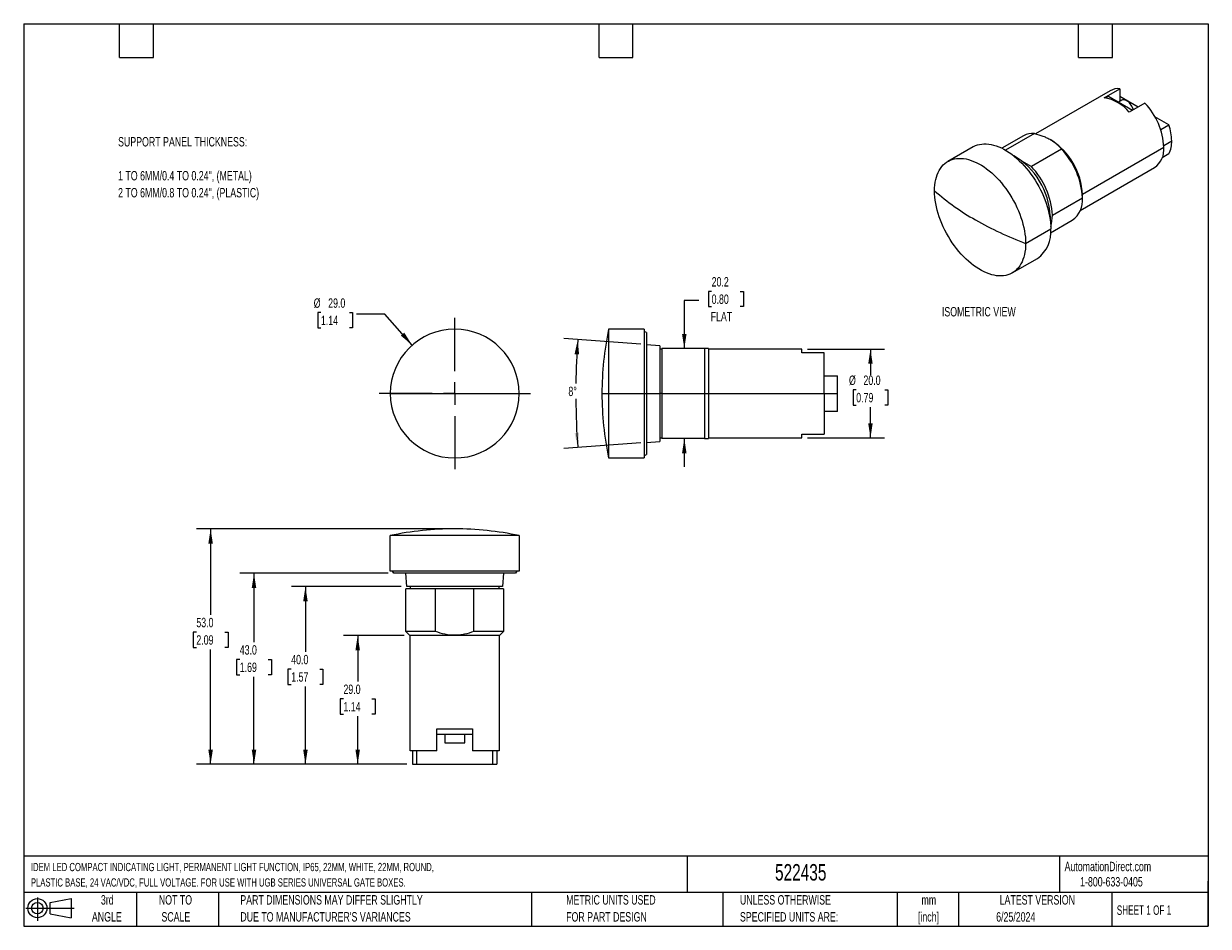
# Model space of a CAD drawing. Header units: millimetres. Extents: x 6 to 273, y 6 to 210.
import ezdxf

# ---------------------------------------------------------------- set-up
doc = ezdxf.new("R2010")
doc.units = ezdxf.units.MM
doc.linetypes.add('CENTERX2', pattern=[20.32, 12.7, -2.54, 2.54, -2.54])
doc.layers.add('CENTER', color=40, linetype='CENTERX2')
doc.layers.add('DIMENSIONS', color=140, linetype='Continuous', lineweight=25)
doc.layers.add('TEXT', color=140, linetype='Continuous', lineweight=25)
doc.styles.add('SLDTEXTSTYLE0', font='TXT', dxfattribs={"width": 0.7})
doc.styles.add('SLDTEXTSTYLE1', font='TXT', dxfattribs={"width": 0.65})
doc.dimstyles.new('SLDDIMSTYLE0', dxfattribs={"dimtxt": 2.158008, "dimasz": 3.302, "dimexe": 0, "dimexo": 0.0625, "dimgap": 0.539502, "dimtad": 0, "dimtih": 1, "dimtoh": 1, "dimrnd": 1e-09, "dimzin": 4, "dimdsep": 46, "dimtxsty": 'SLDTEXTSTYLE0', "dimsah": 1, "dimcen": 0, "dimadec": 0, "dimazin": 1, "dimtfac": 1, "dimtofl": 0, "dimtmove": 0, "dimatfit": 3, "dimfxl": 0, "dimfrac": 2, "dimtolj": 1, "dimtzin": 12, "dimarcsym": 0})
doc.dimstyles.new('SLDDIMSTYLE1', dxfattribs={"dimtxt": 2.158008, "dimasz": 3.302, "dimexe": 0, "dimexo": 0.0625, "dimgap": 0.539502, "dimtad": 0, "dimtih": 1, "dimtoh": 1, "dimdec": 4, "dimzin": 12, "dimdsep": 46, "dimtxsty": 'SLDTEXTSTYLE0', "dimsah": 1, "dimcen": 0.09, "dimadec": 0, "dimazin": 3, "dimtfac": 1, "dimtdec": 0, "dimtofl": 0, "dimtmove": 0, "dimatfit": 3, "dimfxl": 0, "dimfrac": 2, "dimtolj": 1, "dimtzin": 12, "dimarcsym": 0})
doc.dimstyles.new('SLDDIMSTYLE2', dxfattribs={"dimtxt": 2.158008, "dimasz": 3.302, "dimexe": 0, "dimexo": 0.0625, "dimgap": 0.539502, "dimtad": 0, "dimtih": 1, "dimtoh": 1, "dimrnd": 1e-09, "dimzin": 12, "dimdsep": 46, "dimtxsty": 'SLDTEXTSTYLE0', "dimsah": 1, "dimcen": 0.09, "dimadec": 0, "dimazin": 3, "dimtfac": 1, "dimtmove": 0, "dimatfit": 0, "dimfxl": 0, "dimfrac": 2, "dimtolj": 1, "dimtzin": 12, "dimarcsym": 0})
doc.dimstyles.new('SLDDIMSTYLE3', dxfattribs={"dimtxt": 2.158008, "dimasz": 3.302, "dimexe": 0, "dimexo": 0.0625, "dimgap": 0.539502, "dimtad": 0, "dimtih": 1, "dimtoh": 1, "dimrnd": 1e-09, "dimzin": 4, "dimdsep": 46, "dimtxsty": 'SLDTEXTSTYLE0', "dimsah": 1, "dimcen": 0.09, "dimadec": 0, "dimazin": 1, "dimtfac": 1, "dimtofl": 0, "dimtmove": 0, "dimatfit": 3, "dimfxl": 0, "dimfrac": 2, "dimtolj": 1, "dimtzin": 12, "dimarcsym": 0})

# ---------------------------------------------------------------- blocks, each defined once
blk = doc.blocks.new('Block11')
at = {"color": 7, "linetype": 'Continuous', "lineweight": 18}
for p, q in [((0, 2.88), (10.87, 2.88)), ((2.59, 5.31), (2.59, 0)), ((5.48, 4.17), (10.18, 5.03)), ((5.48, 1.6), (5.48, 4.17)), ((10.18, 5.03), (10.18, 0.73)), ((5.48, 1.6), (10.18, 0.73))]:
    blk.add_line(p, q, dxfattribs=at)
for radius in [2.15, 1.29]:
    blk.add_circle((2.59, 2.88), radius, dxfattribs=at)
blk = doc.blocks.new('Block12')
at = {"color": 7, "linetype": 'Continuous'}
blk.add_blockref('Block11', (0, 0), dxfattribs=at)
blk = doc.blocks.new('_D')
at = {"layer": 'DIMENSIONS'}
for p, q in [((73.27, 144.5), (72.55, 144.5)), ((72.55, 144.5), (72.55, 141.07)), ((79.68, 144.5), (80.41, 144.5)), ((80.41, 144.5), (80.41, 141.07)), ((87.66, 144.19), (81.31, 144.19)), ((93.82, 137.18), (87.66, 144.19)), ((72.55, 141.07), (73.27, 141.07)), ((80.41, 141.07), (79.68, 141.07))]:
    blk.add_line(p, q, dxfattribs=at)
blk.add_solid([(93.82, 137.18), (92.03, 139.99), (91.26, 139.32)], dxfattribs=at)
at = {"layer": 'DIMENSIONS', "char_height": 2.117, "attachment_point": 1, "style": 'SLDTEXTSTYLE0'}
for s, insert in [('%%c', (71.64, 147.71)), ('29.0', (74.9, 147.71)), ('1.14', (73.27, 143.8))]:
    blk.add_mtext(s, dxfattribs=dict(at, insert=insert))
blk = doc.blocks.new('SW_CENTERMARKSYMBOL_0')
at = {"layer": 'CENTER', "color": 0}
for p, q in [((0, 5.08), (0, 17.04)), ((-5.08, 0), (-17.04, 0)), ((0, 0), (-2.54, 0)), ((0, 0), (0, 2.54)), ((0, 0), (0, -2.54)), ((0, 0), (2.54, 0)), ((5.08, 0), (17.04, 0)), ((0, -5.08), (0, -17.04))]:
    blk.add_line(p, q, dxfattribs=at)
blk = doc.blocks.new('_D_1')
at = {"layer": 'DIMENSIONS'}
for p, q in [((145.27, 137.37), (127.92, 138.65)), ((145.27, 115.19), (127.92, 113.92))]:
    blk.add_line(p, q, dxfattribs=at)
for start, end in [(175.8058, 179.2202), (180.4048, 184.1942)]:
    blk.add_arc((296.54, 126.28), 165.89, start, end, dxfattribs=at)
for points in [[(131.09, 138.41), (130.37, 135.15), (131.39, 135.09)], [(131.09, 114.15), (131.39, 117.48), (130.37, 117.41)]]:
    blk.add_solid(points, dxfattribs=at)
at = {"layer": 'DIMENSIONS', "insert": (128.98, 127.84), "char_height": 2.117, "attachment_point": 1, "style": 'SLDTEXTSTYLE0'}
blk.add_mtext('8°', dxfattribs=at)
blk = doc.blocks.new('_D_2')
at = {"layer": 'DIMENSIONS'}
for p, q in [((158.33, 147.27), (155.08, 147.27)), ((155.08, 147.27), (155.08, 136.4)), ((161.23, 149.29), (160.51, 149.29)), ((160.51, 149.29), (160.51, 145.86)), ((167.64, 149.29), (168.37, 149.29)), ((168.37, 149.29), (168.37, 145.86)), ((160.51, 145.86), (161.23, 145.86)), ((168.37, 145.86), (167.64, 145.86)), ((155.08, 116.16), (155.08, 109.81))]:
    blk.add_line(p, q, dxfattribs=at)
for points in [[(155.08, 136.4), (155.58, 139.7), (154.57, 139.7)], [(155.08, 116.16), (154.57, 112.86), (155.58, 112.86)]]:
    blk.add_solid(points, dxfattribs=at)
at = {"layer": 'DIMENSIONS', "char_height": 2.117, "attachment_point": 1, "style": 'SLDTEXTSTYLE0'}
for s, insert in [('20.2', (161.23, 152.5)), ('0.80', (161.23, 148.59)), ('FLAT', (161.01, 144.68))]:
    blk.add_mtext(s, dxfattribs=dict(at, insert=insert))
blk = doc.blocks.new('_D_3')
at = {"layer": 'DIMENSIONS'}
for p, q in [((182.81, 136.28), (200.16, 136.28)), ((196.99, 136.28), (196.99, 130.43)), ((193.78, 127.13), (193.06, 127.13)), ((193.06, 127.13), (193.06, 123.7)), ((200.19, 127.13), (200.92, 127.13)), ((200.92, 127.13), (200.92, 123.7)), ((193.06, 123.7), (193.78, 123.7)), ((196.99, 116.28), (196.99, 123.21)), ((200.92, 123.7), (200.19, 123.7)), ((182.81, 116.28), (200.16, 116.28))]:
    blk.add_line(p, q, dxfattribs=at)
for points in [[(196.99, 136.28), (196.48, 132.98), (197.49, 132.98)], [(196.99, 116.28), (197.49, 119.58), (196.48, 119.58)]]:
    blk.add_solid(points, dxfattribs=at)
at = {"layer": 'DIMENSIONS', "char_height": 2.117, "attachment_point": 1, "style": 'SLDTEXTSTYLE0'}
for s, insert in [('%%c', (192.15, 130.34)), ('20.0', (195.41, 130.34)), ('0.79', (193.78, 126.43))]:
    blk.add_mtext(s, dxfattribs=dict(at, insert=insert))
blk = doc.blocks.new('_D_4')
at = {"layer": 'DIMENSIONS'}
for p, q in [((92.04, 71.82), (78.37, 71.82)), ((81.54, 71.82), (81.54, 61.47)), ((78.34, 57.56), (77.61, 57.56)), ((77.61, 57.56), (77.61, 54.13)), ((84.75, 57.56), (85.47, 57.56)), ((85.47, 57.56), (85.47, 54.13)), ((77.61, 54.13), (78.34, 54.13)), ((81.54, 42.82), (81.54, 53.64)), ((85.47, 54.13), (84.75, 54.13)), ((92.62, 42.82), (78.37, 42.82))]:
    blk.add_line(p, q, dxfattribs=at)
for points in [[(81.54, 71.82), (81.04, 68.51), (82.05, 68.51)], [(81.54, 42.82), (82.05, 46.12), (81.04, 46.12)]]:
    blk.add_solid(points, dxfattribs=at)
at = {"layer": 'DIMENSIONS', "char_height": 2.117, "attachment_point": 1, "style": 'SLDTEXTSTYLE0'}
for s, insert in [('29.0', (78.34, 60.77)), ('1.14', (78.34, 56.85))]:
    blk.add_mtext(s, dxfattribs=dict(at, insert=insert))
blk = doc.blocks.new('_D_5')
at = {"layer": 'DIMENSIONS'}
for p, q in [((91.34, 82.82), (66.61, 82.82)), ((69.78, 82.82), (69.78, 68.16)), ((66.58, 64.25), (65.85, 64.25)), ((65.85, 64.25), (65.85, 60.82)), ((72.99, 64.25), (73.71, 64.25)), ((73.71, 64.25), (73.71, 60.82)), ((65.85, 60.82), (66.58, 60.82)), ((69.78, 42.82), (69.78, 60.34)), ((73.71, 60.82), (72.99, 60.82)), ((92.62, 42.82), (66.61, 42.82))]:
    blk.add_line(p, q, dxfattribs=at)
for points in [[(69.78, 82.82), (69.27, 79.51), (70.29, 79.51)], [(69.78, 42.82), (70.29, 46.12), (69.27, 46.12)]]:
    blk.add_solid(points, dxfattribs=at)
at = {"layer": 'DIMENSIONS', "char_height": 2.117, "attachment_point": 1, "style": 'SLDTEXTSTYLE0'}
for s, insert in [('40.0', (66.58, 67.46)), ('1.57', (66.58, 63.55))]:
    blk.add_mtext(s, dxfattribs=dict(at, insert=insert))
blk = doc.blocks.new('_D_6')
at = {"layer": 'DIMENSIONS'}
for p, q in [((88.4, 85.82), (55.03, 85.82)), ((58.2, 85.82), (58.2, 70.33)), ((54.99, 66.42), (54.27, 66.42)), ((54.27, 66.42), (54.27, 62.99)), ((61.41, 66.42), (62.13, 66.42)), ((62.13, 66.42), (62.13, 62.99)), ((54.27, 62.99), (54.99, 62.99)), ((58.2, 42.82), (58.2, 62.51)), ((62.13, 62.99), (61.41, 62.99)), ((92.62, 42.82), (55.03, 42.82))]:
    blk.add_line(p, q, dxfattribs=at)
for points in [[(58.2, 85.82), (57.69, 82.51), (58.71, 82.51)], [(58.2, 42.82), (58.71, 46.12), (57.69, 46.12)]]:
    blk.add_solid(points, dxfattribs=at)
at = {"layer": 'DIMENSIONS', "char_height": 2.117, "attachment_point": 1, "style": 'SLDTEXTSTYLE0'}
for s, insert in [('43.0', (54.99, 69.63)), ('1.69', (54.99, 65.72))]:
    blk.add_mtext(s, dxfattribs=dict(at, insert=insert))
blk = doc.blocks.new('_D_7')
at = {"layer": 'DIMENSIONS'}
for p, q in [((102.12, 95.82), (45.25, 95.82)), ((48.43, 95.82), (48.43, 76.49)), ((45.22, 72.57), (44.5, 72.57)), ((44.5, 72.57), (44.5, 69.14)), ((51.63, 72.57), (52.36, 72.57)), ((52.36, 72.57), (52.36, 69.14)), ((44.5, 69.14), (45.22, 69.14)), ((48.43, 42.82), (48.43, 68.66)), ((52.36, 69.14), (51.63, 69.14)), ((92.62, 42.82), (45.25, 42.82))]:
    blk.add_line(p, q, dxfattribs=at)
for points in [[(48.43, 95.82), (47.92, 92.51), (48.94, 92.51)], [(48.43, 42.82), (48.94, 46.12), (47.92, 46.12)]]:
    blk.add_solid(points, dxfattribs=at)
at = {"layer": 'DIMENSIONS', "char_height": 2.117, "attachment_point": 1, "style": 'SLDTEXTSTYLE0'}
for s, insert in [('53.0', (45.22, 75.79)), ('2.09', (45.22, 71.87))]:
    blk.add_mtext(s, dxfattribs=dict(at, insert=insert))

msp = doc.modelspace()

# ---------------------------------------------------------------- linework, layer by layer
for p, q in [((249.60407, 192.8749), (253.1396, 194.91592)), ((253.1396, 194.91592), (253.1396, 192.07209)), ((250.96844, 194.45987), (234.16117, 184.75724)), ((249.80486, 192.85596), (250.4526, 193.22989)), ((255.99265, 190.03168), (250.4526, 193.22989)), ((253.57033, 192.32074), (252.7989, 191.8754)), ((257.26487, 190.76612), (253.1396, 193.14758)), ((258.79646, 191.65029), (255.26092, 189.60926)), ((264.18238, 186.77273), (261.01812, 188.59941)), ((262.3264, 185.70129), (264.18238, 186.77273)), ((231.43316, 184.33707), (226.55465, 181.52076)), ((233.88431, 184.83373), (227.37931, 181.07848)), ((220.08079, 181.82483), (214.42394, 178.55919)), ((237.58441, 183.41614), (237.55613, 183.43247)), ((244.71067, 171.13656), (263.0391, 181.71734)), ((263.03067, 182.12068), (264.80686, 183.14605)), ((239.98112, 181.31411), (233.20704, 177.40352)), ((264.18238, 180.2404), (262.68745, 179.37739)), ((231.11384, 178.61189), (233.20704, 177.40352)), ((244.22378, 167.47288), (260.96762, 177.13889)), ((244.71089, 170.32028), (244.71089, 171.07138)), ((237.93681, 166.40969), (244.71089, 170.32028)), ((237.31072, 166.21718), (237.42769, 166.29539)), ((231.9264, 160.08253), (237.58325, 163.34816)), ((237.55375, 162.46768), (242.43227, 165.28399)), ((228.92276, 153.44378), (234.57962, 156.70941)), ((146.03719, 140.78046), (138.03719, 140.78046)), ((138.03719, 140.78046), (138.03719, 126.28046)), ((146.03719, 140.78046), (146.03719, 126.28046)), ((146.53719, 140.00046), (146.03719, 140.28046)), ((146.53719, 140.00046), (146.53719, 126.28046)), ((149.53719, 137.06046), (146.53719, 137.28046)), ((149.53719, 137.06046), (149.53719, 126.28046)), ((150.03719, 136.28046), (149.53719, 136.28046)), ((150.03719, 136.40046), (150.03719, 126.28046)), ((159.61719, 136.40046), (150.03719, 136.40046)), ((159.61719, 136.40046), (159.61719, 126.28046)), ((160.53719, 136.36046), (160.49719, 136.40046)), ((160.53719, 136.36046), (160.53719, 126.28046)), ((181.53719, 136.28046), (160.53719, 136.28046)), ((181.53719, 135.44561), (181.53719, 136.28046)), ((186.53719, 135.44561), (181.53719, 135.44561)), ((186.53719, 126.28046), (186.53719, 135.44561)), ((186.53719, 130.28046), (189.53719, 130.28046)), ((189.53719, 126.28046), (189.53719, 130.28046)), ((88.88934, 126.28046), (103.38934, 126.28046)), ((103.38934, 126.28046), (117.88934, 126.28046)), ((136.53719, 126.28046), (138.03719, 126.28046)), ((138.03719, 126.28046), (138.03719, 111.78046)), ((138.03719, 126.28046), (146.03719, 126.28046)), ((146.03719, 126.28046), (146.03719, 111.78046)), ((146.03719, 126.28046), (146.53719, 126.28046)), ((146.53719, 126.28046), (146.53719, 112.56046)), ((146.53719, 126.28046), (149.53719, 126.28046)), ((149.53719, 126.28046), (149.53719, 115.50046)), ((150.03719, 126.28046), (149.53719, 126.28046)), ((150.03719, 126.28046), (159.61719, 126.28046)), ((150.03719, 126.28046), (150.03719, 116.16046)), ((159.61719, 126.28046), (160.53719, 126.28046)), ((159.61719, 126.28046), (159.61719, 116.16046)), ((160.53719, 126.28046), (160.53719, 116.20046)), ((160.53719, 126.28046), (186.53719, 126.28046)), ((186.53719, 126.28046), (186.53719, 117.1153)), ((186.53719, 126.28046), (189.53719, 126.28046)), ((189.53719, 122.28046), (189.53719, 126.28046)), ((189.53719, 122.28046), (186.53719, 122.28046)), ((146.53719, 115.28046), (149.53719, 115.50046)), ((149.53719, 116.28046), (150.03719, 116.28046)), ((159.61719, 116.16046), (150.03719, 116.16046)), ((160.49719, 116.16046), (160.53719, 116.20046)), ((160.53719, 116.28046), (181.53719, 116.28046)), ((181.53719, 117.1153), (186.53719, 117.1153)), ((181.53719, 116.28046), (181.53719, 117.1153)), ((146.03719, 112.28046), (146.53719, 112.56046)), ((138.03719, 111.78046), (146.03719, 111.78046)), ((117.88934, 94.31685), (88.88934, 94.31685)), ((88.88934, 86.31685), (88.88934, 94.31685)), ((117.88934, 94.31685), (117.88934, 86.31685)), ((117.88934, 86.31685), (88.88934, 86.31685)), ((89.66934, 85.81685), (89.38934, 86.31685)), ((117.10934, 85.81685), (89.66934, 85.81685)), ((92.60934, 82.81685), (92.38934, 85.81685)), ((114.38934, 85.81685), (114.16934, 82.81685)), ((117.38934, 86.31685), (117.10934, 85.81685)), ((114.16934, 82.81685), (92.60934, 82.81685)), ((93.38934, 82.81685), (93.38934, 82.31685)), ((113.38934, 82.31685), (113.38934, 82.81685)), ((92.38934, 72.73685), (92.38934, 82.31685)), ((99.07824, 82.31685), (92.38934, 82.31685)), ((99.07824, 72.73685), (99.07824, 82.31685)), ((107.70044, 82.31685), (99.07824, 82.31685)), ((114.38934, 82.31685), (107.70044, 82.31685)), ((107.70044, 72.73685), (107.70044, 82.31685)), ((114.38934, 82.31685), (114.38934, 72.73685)), ((93.30934, 71.81685), (92.38934, 72.73685)), ((99.07824, 72.73685), (92.38934, 72.73685)), ((114.38934, 72.73685), (107.70044, 72.73685)), ((114.38934, 72.73685), (113.46934, 71.81685)), ((113.46934, 71.81685), (93.30934, 71.81685)), ((93.38934, 45.81685), (93.38934, 71.81685)), ((113.38934, 71.81685), (113.38934, 45.81685)), ((99.38934, 50.81685), (107.38934, 50.81685)), ((99.38934, 45.81685), (99.38934, 50.81685)), ((107.38934, 50.81685), (107.38934, 45.81685)), ((99.38934, 49.61685), (107.38934, 49.61685)), ((101.13934, 49.61685), (101.13934, 47.61685)), ((105.63934, 47.61685), (105.63934, 49.61685)), ((99.38934, 45.81685), (93.38934, 45.81685)), ((93.88934, 45.81685), (93.88934, 42.81685)), ((94.77249, 45.81685), (94.77249, 42.81685)), ((101.13934, 47.61685), (105.63934, 47.61685)), ((113.38934, 45.81685), (107.38934, 45.81685)), ((112.00618, 42.81685), (112.00618, 45.81685)), ((112.88934, 45.81685), (112.88934, 42.81685)), ((93.88934, 42.81685), (94.77249, 42.81685)), ((94.77249, 42.81685), (112.00618, 42.81685)), ((112.00618, 42.81685), (112.88934, 42.81685))]:
    msp.add_line(p, q)
at = {"flags": 128}
for points in [[(256.18834, 190.14465), (256.12867, 190.34176), (256.00978, 190.6482), (255.86152, 190.94848), (255.6872, 191.23587), (255.49073, 191.50398), (255.27649, 191.7468), (255.04927, 191.95891), (254.81413, 192.13557), (254.57634, 192.27285), (254.34121, 192.36766), (254.11398, 192.4179), (253.89974, 192.42244), (253.70327, 192.38117), (253.57033, 192.32074)], [(220.08079, 181.82483), (220.18447, 181.88299), (220.61589, 182.09117), (221.0692, 182.25751), (221.54294, 182.38149), (222.03556, 182.46269), (222.54544, 182.50085), (223.07093, 182.49584), (223.61032, 182.44768), (224.16184, 182.35653), (224.72369, 182.22269), (225.29405, 182.04659), (225.87104, 181.8288), (226.4528, 181.57004), (227.03742, 181.27115), (227.62299, 180.93311), (228.20761, 180.55701), (228.78937, 180.14409), (229.36636, 179.69569), (229.93672, 179.21327), (230.49857, 178.69842), (231.05009, 178.1528), (231.58948, 177.57819), (232.11497, 176.97648), (232.62485, 176.34962), (233.11747, 175.69966), (233.59121, 175.02871), (234.04452, 174.33898), (234.47594, 173.6327), (234.88405, 172.91218), (235.26752, 172.17977), (235.6251, 171.43786), (235.95562, 170.68887), (236.25801, 169.93525), (236.53127, 169.17944), (236.77453, 168.42392), (236.98698, 167.67115), (237.16793, 166.92359), (237.3168, 166.18367), (237.43309, 165.4538), (237.51642, 164.73638), (237.56653, 164.03373), (237.58325, 163.34816)], [(211.4203, 171.92044), (211.43702, 172.58671), (211.48713, 173.2315), (211.57047, 173.85271), (211.68676, 174.44831), (211.83562, 175.01635), (212.01658, 175.55499), (212.22903, 176.06247), (212.47228, 176.53714), (212.74555, 176.97743), (213.04794, 177.38193), (213.37846, 177.74931), (213.73604, 178.07836), (214.11951, 178.36803), (214.52762, 178.61736), (214.95903, 178.82553), (215.41235, 178.99188), (215.88609, 179.11586), (216.3787, 179.19706), (216.88859, 179.23522), (217.41408, 179.23021), (217.95347, 179.18205), (218.50498, 179.0909), (219.06684, 178.95706), (219.63719, 178.78096), (220.21419, 178.56317), (220.79595, 178.30441), (221.38056, 178.00552), (221.96614, 177.66748), (222.55076, 177.29138), (223.13251, 176.87846), (223.70951, 176.43006), (224.27986, 175.94764), (224.84172, 175.43278), (225.39324, 174.88716), (225.93262, 174.31256), (226.45811, 173.71085), (226.968, 173.08399), (227.46061, 172.43402), (227.93435, 171.76308), (228.38767, 171.07335), (228.81909, 170.36707), (229.22719, 169.64655), (229.61066, 168.91414), (229.96824, 168.17223), (230.29876, 167.42324), (230.60115, 166.66961), (230.87442, 165.91381), (231.11768, 165.15829), (231.33013, 164.40552), (231.51108, 163.65795), (231.65994, 162.91803), (231.77623, 162.18817), (231.85957, 161.47075), (231.90968, 160.7681), (231.9264, 160.08253)], [(231.9264, 160.08253), (231.90968, 159.41626), (231.85957, 158.77147), (231.77623, 158.15026), (231.65994, 157.55466), (231.51108, 156.98662), (231.33013, 156.44797), (231.11768, 155.9405), (230.87442, 155.46583), (230.60115, 155.02553), (230.29876, 154.62104), (229.96824, 154.25366), (229.61066, 153.9246), (229.22719, 153.63494), (228.81909, 153.38561), (228.38767, 153.17744), (227.93435, 153.01109), (227.46061, 152.88711), (226.968, 152.80591), (226.45811, 152.76775), (225.93262, 152.77276), (225.39324, 152.82092), (224.84172, 152.91207), (224.27986, 153.04591), (223.70951, 153.22201), (223.13251, 153.4398), (222.55076, 153.69856), (221.96614, 153.99745), (221.38056, 154.33549), (220.79595, 154.71159), (220.21419, 155.12451), (219.63719, 155.57291), (219.06684, 156.05533), (218.50498, 156.57018), (217.95347, 157.11581), (217.41408, 157.69041), (216.88859, 158.29212), (216.3787, 158.91898), (215.88609, 159.56894), (215.41235, 160.23989), (214.95903, 160.92962), (214.52762, 161.6359), (214.11951, 162.35642), (213.73604, 163.08883), (213.37846, 163.83074), (213.04794, 164.57973), (212.74555, 165.33335), (212.47228, 166.08916), (212.22903, 166.84468), (212.01658, 167.59745), (211.83562, 168.34501), (211.68676, 169.08493), (211.57047, 169.8148), (211.48713, 170.53222), (211.43702, 171.23487), (211.4203, 171.92044)], [(237.42769, 166.29539), (237.41137, 165.72911), (237.40591, 165.64309)]]:
    msp.add_lwpolyline(points, dxfattribs=at)
for centre, radius, start, end in [((252.78644, 191.20094), 3.73172, 84.5695832, 119.1551707), ((248.11296, 183.75962), 9.23643, 39.2957075, 80.7096691), ((247.48666, 180.94701), 15.5715, 2.835629, 43.4217598), ((252.97428, 182.97567), 11.83382, 0.8249664, 18.7152221), ((233.44282, 180.71575), 4.14158, 83.8807913, 119.028244), ((229.26075, 170.3816), 15.46553, 2.5563023, 57.4383212), ((258.06933, 181.20803), 4.9958, 305.460857, 5.8513234), ((258.52765, 182.97565), 6.28153, 334.1864419, 1.5544786), ((221.17118, 165.67296), 16.26842, 2.1926813, 60.3038895), ((227.63233, 169.48708), 17.09887, 2.7930506, 43.7636366), ((220.85825, 165.57648), 17.09887, 2.7930506, 43.7636366), ((248.7215, 214.68527), 56.74689, 228.9037542, 240.3080524), ((239.29569, 169.73672), 5.44656, 305.1615282, 6.1506522), ((258.93335, 232.37463), 77.17204, 240.2272311, 249.5152686), ((229.9224, 166.29499), 8.01522, 342.6336783, 0.8199075), ((230.33273, 162.62973), 7.28603, 305.6534003, 5.6587801), ((103.38934, 126.28046), 14.5, 0, 180), ((207.37052, 126.28046), 70.83333, 168.1877178, 180), ((103.38934, 126.28046), 14.5, 180, 0), ((207.37052, 126.28046), 70.83333, 180, 191.8122822), ((103.38934, 24.98352), 70.83333, 90, 101.8122822), ((103.38934, 24.98352), 70.83333, 78.1877178, 90)]:
    msp.add_arc(centre, radius, start, end)
for points, knots in [([(233.88431, 184.83373), (234.56527, 184.66199), (235.21794, 184.46507), (236.14018, 184.11919), (236.43812, 183.99547), (237.01272, 183.7291), (237.29077, 183.58562), (238.08035, 183.12993), (238.53818, 182.79817), (239.33889, 182.08779), (239.68334, 181.70761), (239.98112, 181.31411)], [0, 0, 0, 0, 0.25, 0.25, 0.375, 0.375, 0.5, 0.5, 0.75, 0.75, 1, 1, 1, 1]), ([(160.48977, 136.40046), (160.48656, 136.40046), (160.47935, 136.40046), (160.351, 136.40046), (160.1302, 136.40046), (159.87186, 136.40046), (159.68332, 136.40046), (159.61719, 136.40046)], [0, 0, 0, 0, 0.181815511, 0.407980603, 0.64003847, 0.873740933, 1, 1, 1, 1]), ([(159.61719, 116.16046), (159.73764, 116.16046), (159.97922, 116.16046), (160.25284, 116.16046), (160.43134, 116.16046), (160.50773, 116.16046), (160.49208, 116.16046), (160.48977, 116.16046)], [0, 0, 0, 0, 0.235192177, 0.471706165, 0.713522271, 0.957752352, 1, 1, 1, 1]), ([(107.70044, 72.73685), (107.00856, 72.46569), (106.30586, 72.24539), (105.23008, 72.01692), (104.86786, 71.9578), (104.13527, 71.87777), (103.76293, 71.8569), (102.64644, 71.85675), (101.91635, 71.93937), (100.48002, 72.24332), (99.77079, 72.46543), (99.07824, 72.73685)], [0, 0, 0, 0, 0.25, 0.25, 0.375, 0.375, 0.5, 0.5, 0.75, 0.75, 1, 1, 1, 1])]:
    msp.add_open_spline(points, degree=3, knots=knots)
at = {"layer": 'TEXT'}
for p, q in [((6.35, 209.55), (273.05, 209.55)), ((6.35, 209.55), (6.35, 6.35)), ((27.94, 201.93), (27.94, 209.55)), ((35.56, 201.93), (35.56, 209.55)), ((135.89, 201.93), (135.89, 209.55)), ((143.51, 201.93), (143.51, 209.55)), ((243.84, 201.93), (243.84, 209.55)), ((251.46, 201.93), (251.46, 209.55)), ((273.05, 209.55), (273.05, 6.35)), ((27.94, 201.93), (35.56, 201.93)), ((135.89, 201.93), (143.51, 201.93)), ((243.84, 201.93), (251.46, 201.93)), ((273.05, 22.12611), (6.35, 22.12611)), ((155.7589, 22.12611), (155.7589, 13.97)), ((239.57538, 22.12611), (239.57538, 13.97)), ((273.05, 6.35), (273.05, 16.51)), ((273.05, 13.97), (6.35, 13.97)), ((31.75, 13.97), (31.75, 6.35)), ((50.21163, 13.97), (50.21163, 6.35)), ((120.64648, 13.97), (120.64648, 6.35)), ((163.78018, 13.97), (163.78018, 6.35)), ((203.0243, 13.97), (203.0243, 6.35)), ((216.8121, 13.97), (216.8121, 6.35)), ((251.34875, 13.97), (251.34875, 6.35)), ((6.35, 6.35), (273.05, 6.35))]:
    msp.add_line(p, q, dxfattribs=at)

# ---------------------------------------------------------------- block references
at = {"layer": 'CENTER'}
msp.add_blockref('SW_CENTERMARKSYMBOL_0', (103.38934, 126.28046), dxfattribs=at)
at = {"layer": 'TEXT'}
msp.add_blockref('Block12', (6.83794, 7.55386), dxfattribs=at)

# ---------------------------------------------------------------- texts
at = {"color": 179, "linetype": 'Continuous', "lineweight": 18, "char_height": 2.1166667, "attachment_point": 1, "style": 'SLDTEXTSTYLE0'}
for s, insert in [('AutomationDirect.com', (240.69496, 20.87653)), ('1-800-633-0405', (244.19158, 17.43702))]:
    msp.add_mtext(s, dxfattribs=dict(at, insert=insert))
at = {"layer": 'DIMENSIONS', "char_height": 2.1166667, "attachment_point": 1, "style": 'SLDTEXTSTYLE0'}
for s, insert in [('SUPPORT PANEL THICKNESS:', (27.60053, 184.03213)), ('1 TO 6MM/0.4 TO 0.24", (METAL)', (27.60053, 176.38768)), ('2 TO 6MM/0.8 TO 0.24", (PLASTIC)', (27.60053, 172.56546)), ('ISOMETRIC VIEW', (213.07584, 145.76565))]:
    msp.add_mtext(s, dxfattribs=dict(at, insert=insert))
at = {"layer": 'TEXT'}
for s, insert, char_height, attachment_point, style in [('IDEM LED COMPACT INDICATING LIGHT, PERMANENT LIGHT FUNCTION, IP65, 22MM, WHITE, 22MM, ROUND,', (7.96573, 20.62023), 1.8520833, 1, 'SLDTEXTSTYLE0'), ('522435', (175.5018, 20.36438), 3.704167, 1, 'SLDTEXTSTYLE0'), ('PLASTIC BASE, 24 VAC/VDC, FULL VOLTAGE. FOR USE WITH UGB SERIES UNIVERSAL GATE BOXES.', (7.96573, 17.15078), 1.8520833, 1, 'SLDTEXTSTYLE0'), ('3rd', (25.16245, 13.36399), 2.116667, 2, 'SLDTEXTSTYLE0'), ('NOT TO', (40.51577, 13.36399), 2.116667, 2, 'SLDTEXTSTYLE0'), ('PART DIMENSIONS MAY DIFFER SLIGHTLY', (55.11928, 13.36399), 2.1166667, 1, 'SLDTEXTSTYLE0'), ('METRIC UNITS USED', (128.47837, 13.36399), 2.1166667, 1, 'SLDTEXTSTYLE0'), ('UNLESS OTHERWISE', (167.60791, 13.36399), 2.1166667, 1, 'SLDTEXTSTYLE0'), ('LATEST VERSION', (234.55213, 13.36399), 2.1166667, 2, 'SLDTEXTSTYLE0'), ('mm', (210.13037, 13.36129), 2.116667, 2, 'SLDTEXTSTYLE0'), ('SHEET 1 OF 1', (252.44129, 11.05149), 2.1166667, 1, 'SLDTEXTSTYLE1'), ('ANGLE', (25.06495, 9.54177), 2.116667, 2, 'SLDTEXTSTYLE0'), ('SCALE', (40.61205, 9.54177), 2.116667, 2, 'SLDTEXTSTYLE0'), ("DUE TO MANUFACTURER'S VARIANCES", (55.11928, 9.54177), 2.1166667, 1, 'SLDTEXTSTYLE0'), ('FOR PART DESIGN', (128.47837, 9.54177), 2.1166667, 1, 'SLDTEXTSTYLE0'), ('SPECIFIED UNITS ARE:', (167.60791, 9.54177), 2.1166667, 1, 'SLDTEXTSTYLE0'), ('[inch]', (210.04659, 9.53907), 2.116667, 2, 'SLDTEXTSTYLE0'), ('6/25/2024', (229.70149, 9.52754), 2.116667, 2, 'SLDTEXTSTYLE0')]:
    msp.add_mtext(s, dxfattribs=dict(at, insert=insert, char_height=char_height, attachment_point=attachment_point, style=style))

# ---------------------------------------------------------------- dimensions: what is measured, and where the dimension line sits
at = {"layer": 'DIMENSIONS'}
for base, p1, p2, text, dimstyle, picture, middle in [((155.07532, 116.16046), (159.61719, 136.40046), (159.61719, 116.16046), '<>\\PFLAT', 'SLDDIMSTYLE2', '_D_2', (155.07532, 147.27083)), ((196.9865, 116.28046), (181.53719, 136.28046), (181.53719, 116.28046), '%%c<>', 'SLDDIMSTYLE3', '_D_3', (196.9865, 126.82331))]:
    dim = msp.add_linear_dim(base=base, p1=p1, p2=p2, angle=90, text=text, dimstyle=dimstyle, dxfattribs=at)
    dim.commit()
    dim.dimension.update_dxf_attribs({"geometry": picture, "text_midpoint": middle, "dimtype": 160})
dim = msp.add_diameter_dim_2p(p1=(112.95562, 115.38384), p2=(93.82306, 137.17707), dimstyle='SLDDIMSTYLE0', dxfattribs=at)
dim.commit()
dim.dimension.update_dxf_attribs({"geometry": '_D', "text_midpoint": (76.47672, 144.19466), "dimtype": 163})
dim = msp.add_angular_dim_2l(base=(130.80223, 133.47891), line1=((146.53719, 115.28046), (149.53719, 115.50046)), line2=((149.53719, 137.06046), (146.53719, 137.28046)), dimstyle='SLDDIMSTYLE1', dxfattribs=at)
dim.commit()
dim.dimension.update_dxf_attribs({"geometry": '_D_1', "text_midpoint": (130.64686, 126.82331), "dimtype": 162})
for base, p2, picture, middle in [((48.42841, 95.81685), (103.38934, 95.81685), '_D_7', (48.42841, 72.57398)), ((58.20061, 85.81685), (89.66934, 85.81685), '_D_6', (58.20061, 66.42163)), ((69.78151, 82.81685), (92.60934, 82.81685), '_D_5', (69.78151, 64.25021)), ((81.54336, 71.81685), (93.30934, 71.81685), '_D_4', (81.54336, 57.555))]:
    dim = msp.add_linear_dim(base=base, p1=(93.88934, 42.81685), p2=p2, angle=90, dimstyle='SLDDIMSTYLE3', dxfattribs=at)
    dim.commit()
    dim.dimension.update_dxf_attribs({"geometry": picture, "text_midpoint": middle, "dimtype": 160})

doc.saveas('drawing.dxf')
